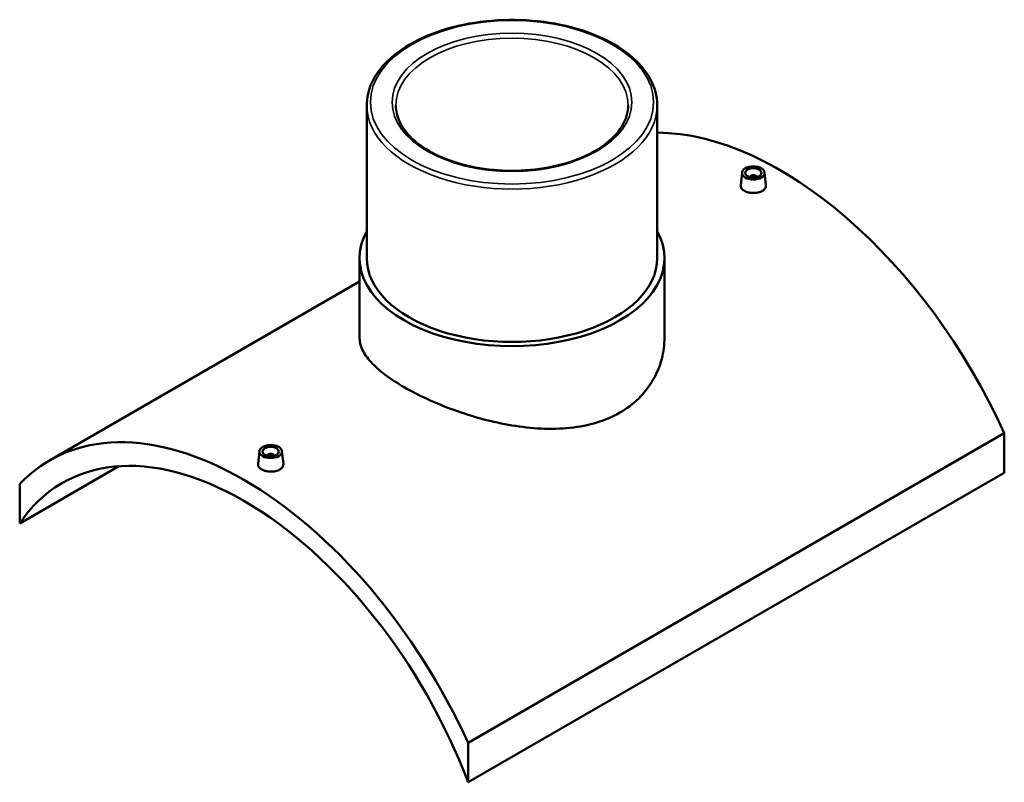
# Model space of a CAD drawing. Header units: millimetres. Extents: x -309 to 1498, y -360 to 1067.
# Tile 5 of 5: x 888 to 1498, y 594 to 1067. Entities that reach past the tile are written whole.
import ezdxf

# ---------------------------------------------------------------- set-up
doc = ezdxf.new("R2010")
doc.units = ezdxf.units.MM
doc.layers.add('Visible (ANSI)', color=7, linetype='Continuous', lineweight=50)
doc.layers.add('Visible Narrow (ANSI)', color=7, linetype='Continuous', lineweight=35)

msp = doc.modelspace()

# ---------------------------------------------------------------- linework, layer by layer
at = {"layer": 'Visible (ANSI)'}
for p, q in [((1102.75, 1013.93), (1102.75, 919.18)), ((1282.75, 1013.93), (1282.75, 919.18)), ((1335.32, 972.22), (1334.47, 964.35)), ((1349.29, 972.22), (1350.13, 964.36)), ((1340.3, 969.32), (1340.3, 969.52)), ((1344.3, 969.32), (1344.3, 969.52)), ((1098.25, 919.18), (1098.25, 870.07)), ((1287.25, 919.18), (1287.25, 870.07)), ((1098.25, 904.73), (906.08, 793.78)), ((1497.87, 810.65), (1165.53, 618.77)), ((1497.87, 810.65), (1497.87, 786.22)), ((1036.21, 799.53), (1035.36, 791.66)), ((1050.18, 799.53), (1051.03, 791.67)), ((1041.2, 796.83), (1041.2, 796.63)), ((1045.2, 796.83), (1045.2, 796.63)), ((887.63, 754.78), (949.08, 790.26)), ((1165.53, 594.34), (1497.87, 786.22)), ((887.63, 779.22), (887.63, 754.78)), ((1165.53, 594.34), (1165.53, 618.77))]:
    msp.add_line(p, q, dxfattribs=at)
for centre, major_axis, start_param, end_param in [((1358.92, 776.95), (-120.5, 208.71), 4.544449, 5.961167), ((1342.3, 969.52), (-2, 0), 2.963882, 6.460896), ((1192.75, 919.18), (94.5, 0), 2.831748, 6.59303), ((1192.75, 919.18), (-90, 0), 0, 3.141593), ((1026.58, 585.07), (-120.5, 208.71), 4.544449, 6.451125), ((1026.58, 585.07), (-112.5, 194.86), 4.435783, 6.559791), ((1043.2, 796.83), (-2, 0), 2.963882, 6.460896)]:
    msp.add_ellipse(centre, major_axis=major_axis, ratio=0.57735, start_param=start_param, end_param=end_param, dxfattribs=at)
for centre, major_axis in [((1342.3, 971.97), (7, 0)), ((1342.3, 971.97), (5, 0)), ((1043.2, 799.28), (-7, 0)), ((1043.2, 799.28), (5, 0))]:
    msp.add_ellipse(centre, major_axis=major_axis, ratio=0.57735, dxfattribs=at)
for points, knots in [([(1282.75, 1013.93), (1282.75, 1019.48), (1281.26, 1025.02), (1275.5, 1035.6), (1271.13, 1040.63), (1259.91, 1049.71), (1252.97, 1053.74), (1237.31, 1060.3), (1228.57, 1062.83), (1210.2, 1066.15), (1200.58, 1066.95), (1181.39, 1066.73), (1171.83, 1065.71), (1153.72, 1061.98), (1145.18, 1059.26), (1129.94, 1052.34), (1123.26, 1048.14), (1112.49, 1038.66), (1108.39, 1033.37), (1103.8, 1023.28), (1102.75, 1018.61), (1102.75, 1013.93)], [0.785398, 0.785398, 0.785398, 0.785398, 1.09035, 1.09035, 1.405137, 1.405137, 1.728527, 1.728527, 2.052654, 2.052654, 2.376067, 2.376067, 2.699203, 2.699203, 3.022691, 3.022691, 3.346884, 3.346884, 3.669794, 3.669794, 3.926991, 3.926991, 3.926991, 3.926991]), ([(1264.75, 1013.93), (1264.75, 1009.5), (1263.43, 1005.04), (1258.29, 996.68), (1254.58, 992.78), (1245.2, 985.88), (1239.58, 982.86), (1226.95, 977.97), (1219.93, 976.1), (1205.18, 973.7), (1197.45, 973.17), (1182.1, 973.53), (1174.47, 974.42), (1160.1, 977.51), (1153.37, 979.72), (1141.5, 985.18), (1136.36, 988.43), (1128.14, 995.62), (1125.08, 999.55), (1121.55, 1006.98), (1120.75, 1010.46), (1120.75, 1013.93)], [5.497787, 5.497787, 5.497787, 5.497787, 5.839454, 5.839454, 6.163246, 6.163246, 6.478304, 6.478304, 6.793368, 6.793368, 7.109317, 7.109317, 7.425546, 7.425546, 7.741307, 7.741307, 8.056144, 8.056144, 8.372034, 8.372034, 8.63938, 8.63938, 8.63938, 8.63938]), ([(1347.85, 960.82), (1347.16, 960.42), (1346.27, 960.07), (1344.34, 959.63), (1343.29, 959.53), (1341.32, 959.56), (1340.27, 959.69), (1338.34, 960.17), (1337.45, 960.53), (1336.06, 961.33), (1335.46, 961.83), (1334.66, 962.93), (1334.46, 963.52), (1334.46, 964.17), (1334.46, 964.26), (1334.47, 964.35)], [2.364412, 2.364412, 2.364412, 2.364412, 2.660012, 2.660012, 2.955611, 2.955611, 3.251115, 3.251115, 3.546618, 3.546618, 3.842122, 3.842122, 4.137625, 4.137625, 4.185493, 4.185493, 4.185493, 4.185493]), ([(1350.13, 964.36), (1350.14, 964.27), (1350.15, 964.17), (1350.15, 963.49), (1349.95, 962.87), (1349.15, 961.74), (1348.55, 961.22), (1347.85, 960.82)], [6.4537434, 6.4537434, 6.4537434, 6.4537434, 6.5020372, 6.5020372, 6.7976368, 6.7976368, 7.0932363, 7.0932363, 7.0932363, 7.0932363]), ([(1259.57, 823.45), (1255.32, 820.99), (1250.54, 818.91), (1240.15, 815.72), (1234.55, 814.61), (1222.91, 813.38), (1216.87, 813.25), (1204.73, 813.83), (1198.63, 814.53), (1186.87, 816.49), (1180.78, 817.82), (1168.64, 821.06), (1162.59, 822.98), (1150.94, 827.19), (1145.34, 829.5), (1134.95, 834.28), (1130.17, 836.75), (1121.68, 841.65), (1117.72, 844.23), (1110.76, 849.46), (1107.77, 852.12), (1102.97, 857.39), (1101.17, 860.02), (1098.81, 865.15), (1098.25, 867.65), (1098.25, 870.07)], [0, 0, 0, 0, 1.801848, 1.801848, 3.603696, 3.603696, 5.405544, 5.405544, 7.207392, 7.207392, 9.007567, 9.007567, 10.807743, 10.807743, 12.607919, 12.607919, 14.408095, 14.408095, 16.20827, 16.20827, 18.008446, 18.008446, 19.808622, 19.808622, 21.608797, 21.608797, 21.608797, 21.608797]), ([(1287.25, 870.07), (1287.25, 865.69), (1286.69, 861.15), (1284.33, 852.2), (1282.53, 847.79), (1277.73, 839.54), (1274.74, 835.69), (1267.78, 828.87), (1263.82, 825.9), (1259.57, 823.45)], [50.424986, 50.424986, 50.424986, 50.424986, 52.226834, 52.226834, 54.028682, 54.028682, 55.83053, 55.83053, 57.632378, 57.632378, 57.632378, 57.632378]), ([(1048.75, 788.13), (1048.05, 787.73), (1047.17, 787.38), (1045.23, 786.94), (1044.18, 786.84), (1042.21, 786.87), (1041.16, 787), (1039.23, 787.48), (1038.35, 787.84), (1036.96, 788.64), (1036.35, 789.14), (1035.55, 790.24), (1035.35, 790.83), (1035.35, 791.48), (1035.36, 791.57), (1035.37, 791.66)], [0, 0, 0, 0, 0.2956, 0.2956, 0.591199, 0.591199, 0.886703, 0.886703, 1.182206, 1.182206, 1.47771, 1.47771, 1.773213, 1.773213, 1.82108, 1.82108, 1.82108, 1.82108]), ([(1051.03, 791.67), (1051.04, 791.58), (1051.04, 791.48), (1051.04, 790.8), (1050.85, 790.18), (1050.05, 789.05), (1049.44, 788.53), (1048.75, 788.13)], [4.0893313, 4.0893313, 4.0893313, 4.0893313, 4.1376251, 4.1376251, 4.4332247, 4.4332247, 4.7288242, 4.7288242, 4.7288242, 4.7288242])]:
    msp.add_open_spline(points, degree=3, knots=knots, dxfattribs=at)
at = {"layer": 'Visible Narrow (ANSI)'}
for major_axis in [(87.75, 0), (74.25, 0)]:
    msp.add_ellipse((1192.75, 1015.77), major_axis=major_axis, ratio=0.57735, dxfattribs=at)
for major_axis, start_param, end_param in [((-72, 0), 3.141593, 6.283185), ((-90, 0), 0, 3.141593)]:
    msp.add_ellipse((1192.75, 1013.93), major_axis=major_axis, ratio=0.57735, start_param=start_param, end_param=end_param, dxfattribs=at)

doc.saveas('drawing.dxf')
